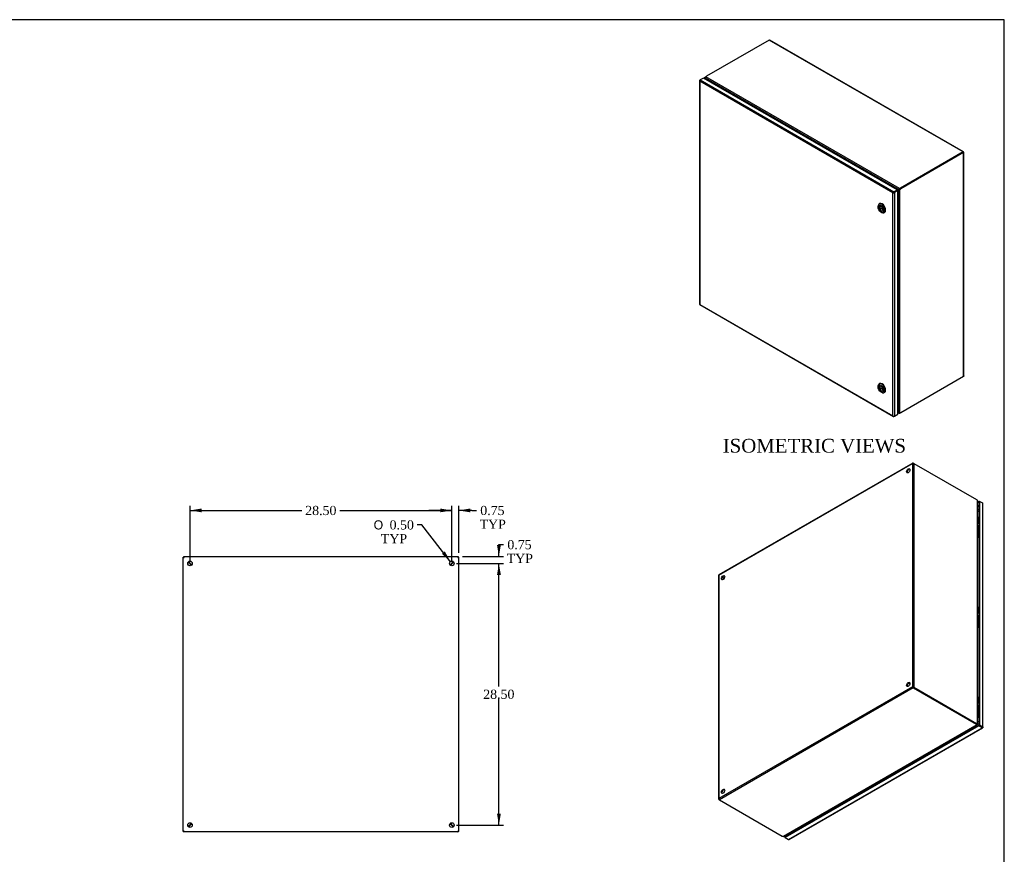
# Model space of a CAD drawing. Header units: inches. Extents: x 1 to 240, y -1 to 159.
# Tile 10 of 10: x 132 to 240, y 68 to 159. Entities that reach past the tile are written whole.
import ezdxf
from ezdxf.enums import TextEntityAlignment as Align

# ---------------------------------------------------------------- set-up
doc = ezdxf.new("R2010")
doc.units = ezdxf.units.IN
doc.header["$MEASUREMENT"] = 0
for name, color, linetype in [('CAP02342', 7, 'Continuous'), ('COM52809', 7, 'Continuous'), ('COM53844', 7, 'Continuous'), ('COM54638', 7, 'Continuous'), ('COM70219', 7, 'Continuous'), ('Default', 7, 'Continuous'), ('HNG14573-1', 7, 'Continuous'), ('HNG14573-2', 7, 'Continuous'), ('LOK10000', 7, 'Continuous'), ('PIN17645', 7, 'Continuous'), ('STD26098', 7, 'Continuous')]:
    doc.layers.add(name, color=color, linetype=linetype)
doc.styles.add('SEACAD_Solid_Edge_ANSI1_Symbols', font='txt')
doc.styles.add('SEACAD_Times_New_Roman', font='times.ttf')
doc.dimstyles.new('HAMMOND_(STH_-_240x160)', dxfattribs={"dimtxt": 1, "dimasz": 1.25, "dimexe": 0.5, "dimexo": 0.5, "dimgap": 0.25, "dimtad": 0, "dimtih": 1, "dimtoh": 1, "dimzin": 0, "dimdsep": 46, "dimtxsty": 'SEACAD_Times_New_Roman', "dimblk1": '_SE_FILLED', "dimblk2": '_SE_FILLED', "dimsah": 1, "dimcen": 0.5, "dimadec": 0, "dimazin": 0, "dimtfac": 0.8, "dimtofl": 0, "dimtmove": 0, "dimatfit": 3, "dimfxl": 1, "dimtolj": 1, "dimtzin": 0, "dimarcsym": 0})

# ---------------------------------------------------------------- blocks, each defined once
blk = doc.blocks.new('SE4')
at = {"layer": 'COM52809', "color": 7, "linetype": 'Continuous'}
for p, q in [((150.24, 100.64), (150.26, 100.64)), ((150.26, 100.62), (150.26, 100.64)), ((180.07, 100.64), (180.08, 100.64)), ((180.08, 100.65), (180.08, 100.64)), ((150.24, 70.81), (150.26, 70.81)), ((150.26, 70.81), (150.26, 70.83)), ((180.08, 70.81), (180.07, 70.81)), ((180.08, 70.8), (180.08, 70.81))]:
    blk.add_line(p, q, dxfattribs=at)
at = {"layer": 'COM54638', "color": 7, "linetype": 'Continuous'}
for p, q in [((150.16, 100.65), (150.23, 100.65)), ((150.16, 70.8), (150.16, 100.65)), ((150.23, 100.73), (180.09, 100.73)), ((150.23, 100.73), (150.23, 100.65)), ((150.98, 99.89), (150.98, 99.9)), ((150.98, 99.89), (150.98, 99.89)), ((150.98, 99.89), (150.98, 99.89)), ((150.98, 99.74), (150.98, 99.89)), ((150.99, 99.9), (150.99, 99.91)), ((150.99, 99.91), (150.99, 99.9)), ((150.99, 99.9), (150.99, 99.9)), ((150.99, 99.9), (151.15, 99.9)), ((179.17, 99.9), (179.33, 99.9)), ((179.33, 99.91), (179.33, 99.9)), ((179.33, 99.9), (179.33, 99.91)), ((179.33, 99.9), (179.33, 99.9)), ((179.34, 99.9), (179.34, 99.89)), ((179.34, 99.89), (179.34, 99.74)), ((179.34, 99.89), (179.34, 99.89)), ((179.34, 99.89), (179.34, 99.89)), ((180.09, 100.73), (180.09, 100.65)), ((180.16, 100.65), (180.09, 100.65)), ((180.16, 70.8), (180.16, 100.65)), ((150.16, 70.8), (150.23, 70.8)), ((150.23, 70.73), (150.23, 70.8)), ((150.98, 71.56), (150.98, 71.72)), ((150.98, 71.56), (150.98, 71.56)), ((150.98, 71.56), (150.98, 71.56)), ((150.98, 71.56), (150.98, 71.56)), ((150.99, 71.55), (150.99, 71.55)), ((150.99, 71.55), (150.99, 71.55)), ((150.99, 71.55), (150.99, 71.55)), ((151.15, 71.55), (150.99, 71.55)), ((179.33, 71.55), (179.17, 71.55)), ((179.33, 71.55), (179.33, 71.55)), ((179.33, 71.55), (179.33, 71.55)), ((179.33, 71.55), (179.33, 71.55)), ((179.34, 71.72), (179.34, 71.56)), ((179.34, 71.56), (179.34, 71.56)), ((179.34, 71.56), (179.34, 71.56)), ((179.34, 71.56), (179.34, 71.56)), ((180.16, 70.8), (180.09, 70.8)), ((180.09, 70.73), (180.09, 70.8)), ((180.09, 70.73), (150.23, 70.73))]:
    blk.add_line(p, q, dxfattribs=at)
for centre in [(150.91, 99.98), (179.41, 99.98), (150.91, 71.48), (179.41, 71.48)]:
    blk.add_circle(centre, 0.25, dxfattribs=at)
for centre, start, end in [((164.24, 113.48), 224.6299, 225.3156), ((137.41, 86.65), 44.6844, 45.3701), ((192.92, 86.65), 134.6299, 135.3156), ((166.08, 113.48), 314.6844, 315.3701), ((164.24, 57.97), 134.6844, 135.3701), ((137.41, 84.8), 314.6299, 315.3156), ((192.92, 84.8), 224.6844, 225.3701), ((166.08, 57.97), 44.6299, 45.3156)]:
    blk.add_arc(centre, 19, start, end, dxfattribs=at)
for points, knots in [([(150.16, 100.65), (150.16, 100.65), (150.16, 100.65), (150.17, 100.64), (150.18, 100.64), (150.2, 100.63), (150.21, 100.63), (150.24, 100.62), (150.25, 100.62), (150.27, 100.62)], [0, 0, 0, 0, 0.25, 0.25, 0.5, 0.5, 0.75, 0.75, 1, 1, 1, 1]), ([(150.27, 100.62), (150.27, 100.63), (150.26, 100.65), (150.26, 100.67), (150.25, 100.68), (150.25, 100.7), (150.24, 100.71), (150.24, 100.72), (150.24, 100.73), (150.23, 100.73)], [0, 0, 0, 0, 0.25, 0.25, 0.5, 0.5, 0.75, 0.75, 1, 1, 1, 1]), ([(150.27, 100.62), (150.26, 100.63), (150.26, 100.64), (150.24, 100.65), (150.24, 100.65), (150.23, 100.65)], [0, 0, 0, 0, 0.5, 0.5, 1, 1, 1, 1]), ([(150.23, 100.65), (150.23, 100.65), (150.24, 100.64), (150.25, 100.63), (150.26, 100.62), (150.27, 100.62)], [0, 0, 0, 0, 0.5, 0.5, 1, 1, 1, 1]), ([(150.87, 99.97), (150.89, 99.96), (150.9, 99.96), (150.92, 99.94), (150.93, 99.94), (150.95, 99.92), (150.96, 99.92), (150.97, 99.91), (150.98, 99.9), (150.98, 99.89)], [0, 0, 0, 0, 0.25, 0.25, 0.5, 0.5, 0.75, 0.75, 1, 1, 1, 1]), ([(150.99, 99.91), (150.99, 99.91), (150.98, 99.91), (150.97, 99.93), (150.96, 99.94), (150.95, 99.95), (150.94, 99.97), (150.93, 99.99), (150.92, 100), (150.92, 100.01)], [0, 0, 0, 0, 0.25, 0.25, 0.5, 0.5, 0.75, 0.75, 1, 1, 1, 1]), ([(179.4, 100.01), (179.4, 100), (179.39, 99.99), (179.38, 99.97), (179.37, 99.95), (179.36, 99.94), (179.35, 99.93), (179.34, 99.91), (179.33, 99.91), (179.33, 99.91)], [0, 0, 0, 0, 0.25, 0.25, 0.5, 0.5, 0.75, 0.75, 1, 1, 1, 1]), ([(179.34, 99.89), (179.34, 99.9), (179.35, 99.91), (179.36, 99.92), (179.37, 99.92), (179.39, 99.94), (179.4, 99.94), (179.42, 99.96), (179.43, 99.96), (179.45, 99.97)], [0, 0, 0, 0, 0.25, 0.25, 0.5, 0.5, 0.75, 0.75, 1, 1, 1, 1]), ([(180.09, 100.73), (180.09, 100.73), (180.08, 100.72), (180.08, 100.71), (180.07, 100.7), (180.07, 100.68), (180.06, 100.67), (180.06, 100.65), (180.06, 100.63), (180.05, 100.62)], [0, 0, 0, 0, 0.25, 0.25, 0.5, 0.5, 0.75, 0.75, 1, 1, 1, 1]), ([(180.05, 100.62), (180.07, 100.62), (180.08, 100.62), (180.11, 100.63), (180.12, 100.63), (180.14, 100.64), (180.15, 100.64), (180.16, 100.65), (180.16, 100.65), (180.16, 100.65)], [0, 0, 0, 0, 0.25, 0.25, 0.5, 0.5, 0.75, 0.75, 1, 1, 1, 1]), ([(180.05, 100.62), (180.06, 100.62), (180.07, 100.63), (180.08, 100.64), (180.09, 100.65), (180.09, 100.65)], [0, 0, 0, 0, 0.5, 0.5, 1, 1, 1, 1]), ([(180.09, 100.65), (180.08, 100.65), (180.08, 100.65), (180.06, 100.64), (180.06, 100.63), (180.05, 100.62)], [0, 0, 0, 0, 0.5, 0.5, 1, 1, 1, 1]), ([(150.27, 70.83), (150.25, 70.83), (150.24, 70.83), (150.21, 70.82), (150.2, 70.82), (150.18, 70.81), (150.17, 70.81), (150.16, 70.8), (150.16, 70.8), (150.16, 70.8)], [0, 0, 0, 0, 0.25, 0.25, 0.5, 0.5, 0.75, 0.75, 1, 1, 1, 1]), ([(150.23, 70.73), (150.24, 70.73), (150.24, 70.73), (150.24, 70.74), (150.25, 70.75), (150.25, 70.77), (150.26, 70.78), (150.26, 70.81), (150.27, 70.82), (150.27, 70.83)], [0, 0, 0, 0, 0.25, 0.25, 0.5, 0.5, 0.75, 0.75, 1, 1, 1, 1]), ([(150.23, 70.8), (150.24, 70.8), (150.24, 70.8), (150.26, 70.82), (150.26, 70.82), (150.27, 70.83)], [0, 0, 0, 0, 0.5, 0.5, 1, 1, 1, 1]), ([(150.27, 70.83), (150.26, 70.83), (150.25, 70.82), (150.24, 70.81), (150.23, 70.8), (150.23, 70.8)], [0, 0, 0, 0, 0.5, 0.5, 1, 1, 1, 1]), ([(150.98, 71.56), (150.98, 71.55), (150.97, 71.55), (150.96, 71.53), (150.95, 71.53), (150.93, 71.51), (150.92, 71.51), (150.9, 71.5), (150.89, 71.49), (150.87, 71.48)], [0, 0, 0, 0, 0.25, 0.25, 0.5, 0.5, 0.75, 0.75, 1, 1, 1, 1]), ([(150.92, 71.44), (150.92, 71.45), (150.93, 71.46), (150.94, 71.49), (150.95, 71.5), (150.96, 71.52), (150.97, 71.53), (150.98, 71.54), (150.99, 71.54), (150.99, 71.55)], [0, 0, 0, 0, 0.25, 0.25, 0.5, 0.5, 0.75, 0.75, 1, 1, 1, 1]), ([(179.33, 71.55), (179.33, 71.54), (179.34, 71.54), (179.35, 71.53), (179.36, 71.52), (179.37, 71.5), (179.38, 71.49), (179.39, 71.46), (179.4, 71.45), (179.4, 71.44)], [0, 0, 0, 0, 0.25, 0.25, 0.5, 0.5, 0.75, 0.75, 1, 1, 1, 1]), ([(179.45, 71.48), (179.43, 71.49), (179.42, 71.5), (179.4, 71.51), (179.39, 71.51), (179.37, 71.53), (179.36, 71.53), (179.35, 71.55), (179.34, 71.55), (179.34, 71.56)], [0, 0, 0, 0, 0.25, 0.25, 0.5, 0.5, 0.75, 0.75, 1, 1, 1, 1]), ([(180.16, 70.8), (180.16, 70.8), (180.16, 70.8), (180.15, 70.81), (180.14, 70.81), (180.12, 70.82), (180.11, 70.82), (180.08, 70.83), (180.07, 70.83), (180.05, 70.83)], [0, 0, 0, 0, 0.25, 0.25, 0.5, 0.5, 0.75, 0.75, 1, 1, 1, 1]), ([(180.09, 70.8), (180.09, 70.8), (180.08, 70.81), (180.07, 70.82), (180.06, 70.83), (180.05, 70.83)], [0, 0, 0, 0, 0.5, 0.5, 1, 1, 1, 1]), ([(180.05, 70.83), (180.06, 70.82), (180.06, 70.81), (180.06, 70.78), (180.07, 70.77), (180.07, 70.75), (180.08, 70.74), (180.08, 70.73), (180.09, 70.73), (180.09, 70.73)], [0, 0, 0, 0, 0.25, 0.25, 0.5, 0.5, 0.75, 0.75, 1, 1, 1, 1]), ([(180.05, 70.83), (180.06, 70.82), (180.06, 70.82), (180.08, 70.8), (180.08, 70.8), (180.09, 70.8)], [0, 0, 0, 0, 0.5, 0.5, 1, 1, 1, 1])]:
    blk.add_open_spline(points, degree=3, knots=knots, dxfattribs=at)
at = {"layer": 'COM70219', "color": 7, "linetype": 'Continuous'}
for centre, start, end in [((151.15, 99.74), 131.5152, 138.4848), ((179.17, 99.74), 41.5152, 48.4848), ((151.15, 71.72), 221.5152, 228.4848), ((179.17, 71.72), 311.5152, 318.4848)]:
    blk.add_arc(centre, 0.5, start, end, dxfattribs=at)
blk = doc.blocks.new('SE6')
at = {"layer": 'COM52809', "color": 7, "linetype": 'Continuous'}
for p, q in [((206.37, 152.57), (206.37, 128.22)), ((206.39, 152.56), (206.37, 152.56)), ((206.4, 152.61), (206.45, 152.64)), ((227.44, 140.35), (206.4, 152.5)), ((206.4, 152.5), (206.4, 128.2)), ((206.4, 152.5), (206.4, 152.5)), ((206.4, 152.5), (206.4, 152.5)), ((206.4, 152.5), (206.4, 152.5)), ((206.4, 152.5), (206.4, 152.5)), ((206.4, 152.5), (206.4, 152.5)), ((206.82, 152.85), (206.45, 152.64)), ((206.45, 152.64), (227.54, 140.47)), ((227.91, 140.68), (206.82, 152.85)), ((227.54, 140.47), (227.91, 140.68)), ((227.54, 140.41), (227.91, 140.62)), ((227.91, 140.62), (227.54, 140.41)), ((227.96, 140.59), (227.59, 140.38)), ((227.91, 140.68), (227.91, 140.62)), ((227.96, 140.59), (227.91, 140.62)), ((227.96, 116.24), (227.96, 140.59)), ((227.51, 140.39), (227.44, 140.35)), ((227.44, 140.35), (227.51, 140.39)), ((227.44, 116.06), (227.44, 140.35)), ((227.44, 140.35), (227.44, 140.35)), ((227.44, 140.35), (227.44, 140.35)), ((227.44, 140.35), (227.44, 140.35)), ((227.44, 140.35), (227.44, 140.35)), ((227.51, 140.39), (227.48, 140.39)), ((227.51, 140.39), (227.5, 140.36)), ((227.54, 140.41), (227.51, 140.39)), ((227.51, 140.39), (227.54, 140.41)), ((227.54, 140.41), (227.54, 140.41)), ((227.54, 140.41), (227.54, 140.41)), ((227.54, 140.41), (227.54, 140.41)), ((227.54, 140.41), (227.54, 140.41)), ((227.59, 140.38), (227.59, 116.03)), ((206.4, 128.2), (227.44, 116.06)), ((206.4, 128.2), (206.4, 128.2)), ((206.4, 128.2), (206.4, 128.2)), ((206.4, 128.2), (206.4, 128.2)), ((206.4, 128.2), (206.4, 128.2)), ((206.4, 128.17), (227.49, 115.99)), ((227.44, 116.06), (227.44, 116.06)), ((227.44, 116.06), (227.44, 116.06)), ((227.44, 116.06), (227.44, 116.06)), ((227.44, 116.06), (227.44, 116.06)), ((227.44, 116.06), (227.44, 116.06)), ((227.49, 116.01), (227.48, 116)), ((227.59, 116.03), (227.54, 116)), ((227.59, 116.03), (227.96, 116.24))]:
    blk.add_line(p, q, dxfattribs=at)
for centre, radius, start, end in [((206.5, 152.58), 0.132, 190.1526, 220.7154), ((206.59, 152.56), 0.201, 177.8102, 199.2147), ((227.62, 140.23), 0.21, 130.3254, 146.5936), ((227.43, 140.56), 0.21, 273.4064, 289.6746), ((227.59, 116.19), 0.201, 220.7853, 242.1898), ((227.57, 116.1), 0.132, 199.2846, 229.8474)]:
    blk.add_arc(centre, radius, start, end, dxfattribs=at)
for centre, major_axis, start_param, end_param in [((206.48, 152.57), (0.108, 0), 2.356194, 3.306936), ((206.45, 152.55), (0.054, 0.0935), 0.785398, 1.73614), ((227.54, 140.38), (0.054, 0.0935), 0.785398, 1.73614), ((227.52, 140.42), (0.108, 0), 4.547046, 5.497787), ((206.48, 128.22), (0.108, 0), 3.141593, 3.306936), ((206.45, 128.26), (0.054, 0.0935), 2.976249, 3.141593), ((227.54, 116.09), (0.054, 0.0935), 2.976249, 3.926991), ((227.52, 116.07), (0.108, 0), 4.547046, 5.497787)]:
    blk.add_ellipse(centre, major_axis=major_axis, ratio=0.57735, start_param=start_param, end_param=end_param, dxfattribs=at)
for points in [[(206.37, 128.21), (206.37, 128.21), (206.38, 128.2), (206.39, 128.2), (206.39, 128.2), (206.4, 128.2)], [(206.39, 128.17), (206.39, 128.18), (206.39, 128.18), (206.4, 128.19), (206.4, 128.2), (206.4, 128.2)]]:
    blk.add_open_spline(points, degree=3, knots=[0, 0, 0, 0, 0.5, 0.5, 1, 1, 1, 1], dxfattribs=at)
at = {"layer": 'COM54638', "color": 7, "linetype": 'Continuous'}
for p, q in [((213.96, 156.99), (207.13, 153.05)), ((235.07, 144.8), (213.96, 156.99)), ((235.11, 144.82), (214.03, 156.99)), ((206.96, 152.89), (206.96, 152.77)), ((206.99, 152.95), (207.02, 152.93)), ((206.99, 152.82), (207.02, 152.84)), ((206.99, 152.82), (206.99, 152.75)), ((228.03, 140.71), (207.02, 152.84)), ((207.03, 152.76), (207.05, 152.77)), ((228.14, 140.82), (207.06, 152.99)), ((235.07, 144.8), (228.25, 140.86)), ((235.07, 144.75), (228.25, 140.8)), ((235.07, 144.75), (228.25, 140.8)), ((235.12, 144.72), (228.3, 140.77)), ((235.07, 144.8), (235.07, 144.75)), ((235.07, 144.75), (235.12, 144.78)), ((235.12, 144.72), (235.07, 144.75)), ((235.07, 144.75), (235.07, 144.75)), ((235.07, 144.75), (235.07, 144.75)), ((235.12, 120.34), (235.12, 144.72)), ((235.15, 120.4), (235.15, 144.75)), ((228, 140.68), (228.05, 140.71)), ((228.07, 140.68), (228.02, 140.65)), ((228.03, 140.71), (228.08, 140.74)), ((228.05, 140.67), (228.1, 140.69)), ((228.05, 116.4), (228.05, 140.67)), ((228.07, 140.73), (228.09, 140.74)), ((228.11, 140.7), (228.1, 140.69)), ((228.14, 140.82), (228.14, 140.76)), ((228.2, 140.7), (228.15, 140.73)), ((228.2, 116.36), (228.2, 140.7)), ((228.25, 140.86), (228.25, 140.8)), ((228.3, 140.77), (228.25, 140.8)), ((227.51, 140.39), (227.51, 140.39)), ((235.12, 120.34), (228.3, 116.4)), ((227.96, 116.43), (228.03, 116.39)), ((227.96, 116.39), (228.07, 116.33)), ((227.99, 116.46), (228.01, 116.47)), ((228.03, 116.39), (228.05, 116.4)), ((228.14, 116.32), (228.14, 116.36))]:
    blk.add_line(p, q, dxfattribs=at)
for centre, radius, start, end in [((207.17, 152.88), 0.16, 134.5913, 193.695), ((228.23, 140.62), 0.22, 114.831, 156.8827), ((228.08, 140.88), 0.218, 262.9604, 305.3259), ((228.16, 116.52), 0.16, 226.3838, 285.33)]:
    blk.add_arc(centre, radius, start, end, dxfattribs=at)
for centre, major_axis, start_param, end_param in [((207.08, 152.71), (0.191, 0.331), 0.930265, 1.128909), ((206.84, 152.66), (0.191, -0.331), 1.535045, 1.743847), ((207.24, 152.89), (-0.191, 0.331), 1.397746, 1.606548), ((216.87, 157.65), (9.5, -16.46), 4.676638, 4.679053), ((197.9, 146.7), (-9.5, 16.46), -1.539622, -1.535045), ((207.4, 152.9), (-0.382, 0), 5.497787, 5.841298), ((237.15, 124.04), (9.5, -16.46), -3.177344, -3.168889), ((218.17, 156.9), (-9.5, 16.46), 3.169722, 3.177344), ((227.81, 141.01), (-0.191, 0.331), 3.105841, 3.314643), ((228.21, 140.32), (0.191, -0.331), 2.968542, 3.177344), ((227.86, 141.04), (-0.191, 0.331), 3.141593, 3.314643), ((228.26, 140.35), (0.191, -0.331), 2.968542, 3.141593), ((227.97, 141.02), (0.382, 0), 5.154276, 5.497787), ((227.97, 140.96), (0.382, 0), 5.154276, 5.497787), ((228.25, 140.49), (0.191, 0.331), 0.785398, 1.128909), ((228.3, 140.46), (0.191, 0.331), 0.785398, 1.128909), ((227.51, 140.48), (-0.054, -0.0935), 0.785398, 0.85726), ((218.17, 111.57), (-9.5, 16.46), 4.676638, 4.682099), ((237.15, 122.53), (9.5, -16.46), -1.53829, -1.535045), ((227.81, 116.34), (0.191, -0.331), 1.397746, 1.606548), ((228.21, 116.57), (-0.191, 0.331), 1.535045, 1.743847), ((227.97, 116.52), (0.382, 0), -1.128909, -0.930265), ((228.3, 116.71), (-0.191, -0.331), 0.441887, 0.785398)]:
    blk.add_ellipse(centre, major_axis=major_axis, ratio=0.57735, start_param=start_param, end_param=end_param, dxfattribs=at)
for points, knots in [([(213.96, 156.99), (213.97, 157), (213.99, 157), (214.01, 157), (214.02, 157), (214.03, 156.99)], [0, 0, 0, 0, 0.25, 0.25, 0.5, 0.5, 0.5, 0.5]), ([(206.99, 152.82), (206.99, 152.83), (206.99, 152.83), (206.98, 152.83), (206.98, 152.84), (206.98, 152.84), (206.97, 152.85), (206.97, 152.85), (206.97, 152.86), (206.96, 152.87), (206.96, 152.87), (206.96, 152.88), (206.96, 152.88), (206.96, 152.89), (206.96, 152.91), (206.97, 152.92), (206.97, 152.93), (206.98, 152.94), (206.98, 152.94), (206.99, 152.95), (206.99, 152.95)], [0, 0, 0, 0, 0.039722, 0.079636, 0.119739, 0.160028, 0.200502, 0.241156, 0.281988, 0.322996, 0.364176, 0.405525, 0.447041, 0.48872, 0.614531, 0.741686, 0.80582, 0.870258, 0.934989, 1, 1, 1, 1]), ([(235.12, 144.78), (235.13, 144.79), (235.13, 144.79), (235.12, 144.81), (235.12, 144.81), (235.11, 144.82), (235.1, 144.82), (235.09, 144.82), (235.08, 144.81), (235.07, 144.8)], [0, 0, 0, 0, 0.25, 0.25, 0.5, 0.5, 0.75, 0.75, 1, 1, 1, 1]), ([(235.07, 144.75), (235.08, 144.75), (235.08, 144.75), (235.08, 144.76), (235.07, 144.75), (235.07, 144.75)], [0, 0, 0, 0, 0.5, 0.5, 1, 1, 1, 1]), ([(235.07, 144.75), (235.08, 144.74), (235.08, 144.75), (235.08, 144.75), (235.08, 144.75), (235.07, 144.75)], [0, 0, 0, 0, 0.5, 0.5, 1, 1, 1, 1]), ([(235.12, 144.72), (235.13, 144.72), (235.14, 144.72), (235.15, 144.73), (235.15, 144.74), (235.15, 144.75), (235.15, 144.76), (235.14, 144.77), (235.13, 144.77), (235.12, 144.78)], [0, 0, 0, 0, 0.25, 0.25, 0.5, 0.5, 0.75, 0.75, 1, 1, 1, 1]), ([(228.08, 140.74), (228.08, 140.74), (228.09, 140.74), (228.1, 140.74), (228.1, 140.75), (228.11, 140.75), (228.12, 140.75), (228.13, 140.76), (228.13, 140.76), (228.14, 140.76)], [0, 0, 0, 0, 0.25, 0.25, 0.5, 0.5, 0.75, 0.75, 1, 1, 1, 1]), ([(228.15, 140.73), (228.15, 140.73), (228.15, 140.72), (228.14, 140.72), (228.13, 140.71), (228.12, 140.71), (228.12, 140.7), (228.11, 140.7), (228.11, 140.7), (228.1, 140.69)], [0, 0, 0, 0, 0.25, 0.25, 0.5, 0.5, 0.75, 0.75, 1, 1, 1, 1]), ([(235.15, 120.4), (235.15, 120.39), (235.15, 120.38), (235.14, 120.36), (235.13, 120.35), (235.12, 120.34)], [0.5, 0.5, 0.5, 0.5, 0.75, 0.75, 1, 1, 1, 1]), ([(228.14, 116.32), (228.14, 116.32), (228.13, 116.32), (228.13, 116.32), (228.12, 116.32), (228.12, 116.32), (228.11, 116.32), (228.11, 116.32), (228.1, 116.32), (228.1, 116.32), (228.09, 116.32), (228.09, 116.32), (228.08, 116.32), (228.08, 116.32), (228.07, 116.33), (228.06, 116.33), (228.05, 116.34), (228.05, 116.35), (228.04, 116.36), (228.03, 116.37), (228.03, 116.38), (228.03, 116.38), (228.03, 116.39)], [0, 0, 0, 0, 0.037191, 0.074292, 0.1113, 0.148214, 0.185032, 0.22175, 0.258368, 0.294882, 0.331291, 0.367592, 0.403784, 0.439864, 0.475831, 0.511682, 0.636051, 0.758907, 0.819804, 0.880292, 0.94036, 1, 1, 1, 1])]:
    blk.add_open_spline(points, degree=3, knots=knots, dxfattribs=at)
at = {"layer": 'LOK10000', "color": 7, "linetype": 'Continuous'}
for p, q in [((225.82, 138.89), (225.82, 138.81)), ((225.97, 139.17), (225.93, 139.14)), ((225.94, 138.79), (226.35, 138.55)), ((225.98, 138.76), (225.94, 138.74)), ((226.36, 138.5), (225.94, 138.74)), ((226.13, 138.26), (226.21, 138.22)), ((226.48, 138.19), (226.52, 138.21)), ((225.82, 119.29), (225.82, 119.21)), ((225.97, 119.57), (225.93, 119.55)), ((225.94, 119.19), (226.35, 118.95)), ((225.98, 119.17), (225.94, 119.14)), ((226.36, 118.9), (225.94, 119.14)), ((226.13, 118.66), (226.21, 118.62)), ((226.48, 118.59), (226.52, 118.62))]:
    blk.add_line(p, q, dxfattribs=at)
for centre, major_axis in [((226.13, 138.62), (-0.225, 0.39)), ((226.13, 138.62), (0.156, -0.271)), ((226.13, 119.03), (-0.225, 0.39)), ((226.13, 119.03), (0.156, -0.271))]:
    blk.add_ellipse(centre, major_axis=major_axis, ratio=0.57735, dxfattribs=at)
for centre, major_axis, start_param, end_param in [((226.21, 138.66), (-0.275, 0.476), 0, 0.785398), ((226.16, 138.64), (0.156, -0.271), 3.209527, 6.215251), ((226.21, 138.66), (-0.275, 0.476), 2.356194, 6.283185), ((226.16, 138.64), (-0.156, 0.271), 0.689209, 0.881587), ((226.25, 138.69), (-0.275, 0.476), 3.141593, 6.283185), ((226.21, 119.07), (-0.275, 0.476), 0, 0.785398), ((226.16, 119.04), (0.156, -0.271), 3.209527, 6.215251), ((226.21, 119.07), (-0.275, 0.476), 2.356194, 6.283185), ((226.16, 119.04), (-0.156, 0.271), 0.689209, 0.881587), ((226.25, 119.09), (-0.275, 0.476), 3.141593, 6.283185)]:
    blk.add_ellipse(centre, major_axis=major_axis, ratio=0.57735, start_param=start_param, end_param=end_param, dxfattribs=at)
blk = doc.blocks.new('SE7')
at = {"layer": 'CAP02342', "color": 7, "linetype": 'Continuous'}
for p, q in [((236.71, 103.31), (236.71, 102.93)), ((236.71, 93.51), (236.71, 93.13)), ((236.71, 83.72), (236.71, 83.33))]:
    blk.add_line(p, q, dxfattribs=at)
for centre in [(236.85, 102.93), (236.85, 93.13), (236.85, 83.33)]:
    blk.add_arc(centre, 0.145, 180.6202, 247.2032, dxfattribs=at)
for centre, end_param in [((236.85, 103.31), 3.141593), ((236.85, 102.93), 3.142169), ((236.85, 93.51), 3.141593), ((236.85, 93.13), 3.142169), ((236.85, 83.72), 3.141593), ((236.85, 83.33), 3.142169)]:
    blk.add_ellipse(centre, major_axis=(0.146, 0), ratio=0.57735, start_param=1.963419, end_param=end_param, dxfattribs=at)
at = {"layer": 'COM52809', "color": 7, "linetype": 'Continuous'}
for p, q in [((236.65, 106.69), (236.8, 106.77)), ((236.65, 106.63), (236.8, 106.71)), ((236.8, 106.29), (236.65, 106.21)), ((236.65, 106.15), (236.8, 106.23)), ((236.8, 106.77), (236.8, 106.71)), ((236.8, 106.77), (236.85, 106.74)), ((236.85, 106.74), (236.8, 106.71)), ((236.8, 106.71), (236.8, 82.36)), ((236.8, 106.71), (236.8, 106.71)), ((236.85, 106.74), (236.85, 82.39)), ((237.21, 106.53), (236.85, 106.74)), ((237.21, 82.18), (237.21, 106.53)), ((237.24, 82.14), (237.24, 106.49)), ((236.8, 82.36), (215.71, 70.19)), ((236.8, 82.3), (215.71, 70.13)), ((216.07, 69.92), (237.16, 82.09)), ((216.13, 69.91), (237.21, 82.09)), ((236.85, 82.39), (236.8, 82.36)), ((236.8, 82.3), (236.8, 82.36)), ((237.16, 82.15), (236.8, 82.36)), ((236.8, 82.36), (237.16, 82.15)), ((237.16, 82.09), (236.8, 82.3)), ((236.85, 82.39), (237.21, 82.18)), ((237.16, 82.15), (237.16, 82.15)), ((237.16, 82.15), (237.16, 82.15)), ((237.16, 82.15), (237.16, 82.15)), ((237.16, 82.15), (237.18, 82.14)), ((237.16, 82.15), (237.16, 82.15)), ((237.16, 82.15), (237.16, 82.15)), ((237.16, 82.15), (237.16, 82.15)), ((237.16, 82.15), (237.2, 82.13)), ((237.2, 82.13), (237.16, 82.15)), ((237.2, 82.13), (237.21, 82.12)), ((237.2, 82.13), (237.22, 82.09)), ((237.2, 82.13), (237.21, 82.12)), ((237.2, 82.13), (237.24, 82.13)), ((237.21, 82.12), (237.2, 82.13)), ((237.21, 82.12), (237.21, 82.12)), ((237.21, 82.12), (237.21, 82.12)), ((215.65, 70.16), (215.65, 70.31)), ((215.65, 70.16), (215.71, 70.19)), ((215.71, 70.13), (215.65, 70.16)), ((215.71, 70.19), (215.71, 70.34)), ((215.71, 70.19), (215.71, 70.19)), ((215.71, 70.13), (215.71, 70.19)), ((215.71, 70.13), (216.07, 69.92)), ((216.07, 70.55), (216.07, 70.4)), ((216.12, 70.43), (216.12, 70.58))]:
    blk.add_line(p, q, dxfattribs=at)
for centre, major_axis, start_param, end_param in [((237.14, 106.49), (-0.108, 0), 3.141593, 3.926991), ((237.16, 82.18), (-0.054, 0.0935), 2.356194, 3.306936), ((237.14, 82.14), (-0.108, 0), 2.976249, 3.926991), ((216.07, 70.01), (-0.054, 0.0935), 2.356194, 3.141593)]:
    blk.add_ellipse(centre, major_axis=major_axis, ratio=0.57735, start_param=start_param, end_param=end_param, dxfattribs=at)
for points in [[(237.24, 82.13), (237.24, 82.13), (237.24, 82.12), (237.23, 82.12), (237.22, 82.12), (237.21, 82.12)], [(237.22, 82.09), (237.22, 82.1), (237.22, 82.1), (237.22, 82.11), (237.22, 82.12), (237.21, 82.12)]]:
    blk.add_open_spline(points, degree=3, knots=[0, 0, 0, 0, 0.5, 0.5, 1, 1, 1, 1], dxfattribs=at)
at = {"layer": 'COM53844', "color": 7, "linetype": 'Continuous'}
for p, q in [((235.56, 83.07), (235.56, 83.07)), ((235.59, 83.05), (235.59, 83.05)), ((235.6, 83.04), (235.6, 83.04)), ((235.72, 82.97), (235.72, 82.97)), ((235.75, 82.96), (235.75, 82.96)), ((235.79, 82.94), (235.79, 82.94)), ((235.85, 82.9), (235.85, 82.9)), ((236, 82.81), (236, 82.81)), ((236.03, 82.8), (236.03, 82.8)), ((236.05, 82.79), (236.05, 82.79))]:
    blk.add_line(p, q, dxfattribs=at)
at = {"layer": 'COM54638', "color": 7, "linetype": 'Continuous'}
for p, q in [((208.49, 98.69), (229.55, 110.85)), ((229.59, 110.91), (208.5, 98.74)), ((229.55, 110.85), (229.55, 86.54)), ((229.65, 110.91), (229.65, 110.89)), ((229.65, 110.91), (229.7, 110.88)), ((229.7, 110.88), (236.53, 106.94)), ((229.7, 110.88), (229.7, 86.51)), ((236.62, 106.87), (236.62, 82.53)), ((236.65, 82.5), (236.65, 106.81)), ((208.46, 98.67), (208.46, 74.32)), ((208.49, 98.69), (208.49, 74.38)), ((208.87, 98.48), (209.07, 98.36)), ((208.87, 98.48), (209.07, 98.36)), ((229.55, 86.54), (208.49, 74.38)), ((229.65, 86.42), (208.54, 74.23)), ((229.6, 86.51), (229.55, 86.54)), ((229.7, 86.51), (229.65, 86.48)), ((229.65, 86.48), (236.48, 82.54)), ((229.65, 86.48), (236.48, 82.54)), ((229.65, 86.42), (229.65, 86.48)), ((229.65, 86.42), (236.48, 82.48)), ((229.7, 86.51), (236.53, 82.56)), ((236.53, 82.56), (236.48, 82.54)), ((236.56, 82.41), (215.48, 70.24)), ((215.54, 70.25), (236.6, 82.4)), ((236.48, 82.48), (236.48, 82.54)), ((236.56, 82.41), (236.56, 82.47)), ((236.57, 82.46), (236.56, 82.47)), ((236.6, 82.44), (236.56, 82.46)), ((236.62, 82.53), (236.57, 82.5)), ((236.62, 82.48), (236.58, 82.5)), ((208.49, 74.26), (208.51, 74.27)), ((208.49, 74.26), (208.54, 74.23)), ((208.54, 74.23), (215.37, 70.29))]:
    blk.add_line(p, q, dxfattribs=at)
for centre, radius, start, end in [((229.66, 110.71), 0.175, 74.556, 127.165), ((229.6, 86.37), 0.175, 52.835, 105.444), ((229.72, 86.58), 0.175, 194.556, 247.165), ((229.59, 86.42), 0.0836, 39.5006, 80.653), ((229.67, 86.56), 0.0836, 219.347, 260.4994), ((208.67, 74.35), 0.175, 172.835, 225.444)]:
    blk.add_arc(centre, radius, start, end, dxfattribs=at)
for centre in [(229.1, 110.07), (208.95, 98.43), (229.1, 86.8), (208.95, 75.16)]:
    blk.add_ellipse(centre, major_axis=(0.125, 0.217), ratio=0.57735, dxfattribs=at)
for centre, major_axis, start_param, end_param in [((229.15, 110.04), (-0.125, -0.217), 3.346674, 6.078104), ((236.53, 106.63), (-0.191, 0.331), 5.154276, 5.497787), ((209, 98.4), (-0.125, -0.217), 3.346674, 6.078104), ((229.15, 86.77), (-0.125, -0.217), 3.346674, 6.078104), ((236.53, 82.88), (0.191, -0.331), 5.497787, 5.841298), ((236.21, 82.38), (0.382, 0), 0.441887, 0.785398), ((236.48, 82.85), (0.191, -0.331), 5.497787, 5.841298), ((236.21, 82.32), (0.382, 0), 0.441887, 0.785398), ((236.38, 82.13), (-0.191, -0.331), 2.968542, 3.141593), ((236.78, 82.83), (0.191, 0.331), 3.141593, 3.314643), ((209, 75.13), (-0.125, -0.217), 3.346674, 6.078104), ((215.64, 70.44), (-0.382, 0), 0.785398, 1.128909)]:
    blk.add_ellipse(centre, major_axis=major_axis, ratio=0.57735, start_param=start_param, end_param=end_param, dxfattribs=at)
for points, knots in [([(229.65, 110.91), (229.64, 110.92), (229.63, 110.92), (229.61, 110.92), (229.6, 110.92), (229.58, 110.91), (229.57, 110.9), (229.56, 110.88), (229.55, 110.87), (229.55, 110.85)], [0, 0, 0, 0, 0.25, 0.25, 0.5, 0.5, 0.75, 0.75, 1, 1, 1, 1]), ([(236.65, 106.81), (236.65, 106.82), (236.65, 106.83), (236.65, 106.84), (236.64, 106.85), (236.64, 106.86), (236.63, 106.86), (236.63, 106.87), (236.62, 106.87)], [0.5054989, 0.5054989, 0.5054989, 0.5054989, 0.6145307, 0.7416859, 0.80582, 0.8702582, 0.9349888, 1, 1, 1, 1]), ([(208.46, 98.67), (208.46, 98.67), (208.46, 98.68), (208.47, 98.69), (208.48, 98.69), (208.49, 98.69)], [0.5, 0.5, 0.5, 0.5, 0.75, 0.75, 1, 1, 1, 1]), ([(208.49, 98.69), (208.49, 98.71), (208.49, 98.71), (208.49, 98.73), (208.5, 98.73), (208.5, 98.74)], [0, 0, 0, 0, 0.25, 0.25, 0.5, 0.5, 0.5, 0.5]), ([(236.55, 82.47), (236.55, 82.47), (236.55, 82.47), (236.56, 82.46), (236.56, 82.46), (236.56, 82.46), (236.56, 82.46), (236.56, 82.47), (236.56, 82.47), (236.56, 82.47)], [0, 0, 0, 0, 0.25, 0.25, 0.5, 0.5, 0.75, 0.75, 1, 1, 1, 1]), ([(236.6, 82.44), (236.6, 82.44), (236.6, 82.44), (236.6, 82.43), (236.6, 82.43), (236.6, 82.42), (236.6, 82.42), (236.6, 82.42), (236.6, 82.41), (236.6, 82.41), (236.6, 82.41), (236.6, 82.41), (236.6, 82.4), (236.6, 82.4), (236.59, 82.4), (236.58, 82.4), (236.57, 82.4), (236.57, 82.41), (236.56, 82.41), (236.56, 82.41), (236.56, 82.41)], [0, 0, 0, 0, 0.039722, 0.079636, 0.119739, 0.160028, 0.200502, 0.241156, 0.281988, 0.322996, 0.364176, 0.405525, 0.447041, 0.48872, 0.614531, 0.741686, 0.80582, 0.870258, 0.934989, 1, 1, 1, 1]), ([(236.57, 82.5), (236.58, 82.5), (236.58, 82.5), (236.58, 82.5), (236.58, 82.5), (236.58, 82.5), (236.58, 82.5), (236.58, 82.51), (236.57, 82.51), (236.57, 82.51)], [0, 0, 0, 0, 0.25, 0.25, 0.5, 0.5, 0.75, 0.75, 1, 1, 1, 1]), ([(236.62, 82.53), (236.62, 82.53), (236.63, 82.53), (236.63, 82.53), (236.64, 82.52), (236.64, 82.52), (236.64, 82.52), (236.64, 82.52), (236.65, 82.52), (236.65, 82.51), (236.65, 82.51), (236.65, 82.51), (236.65, 82.51), (236.65, 82.51), (236.65, 82.5), (236.65, 82.5), (236.65, 82.49), (236.65, 82.49), (236.64, 82.49), (236.64, 82.48), (236.63, 82.48), (236.62, 82.48), (236.62, 82.48)], [0, 0, 0, 0, 0.037191, 0.074292, 0.1113, 0.148214, 0.185032, 0.22175, 0.258368, 0.294882, 0.331291, 0.367592, 0.403784, 0.439864, 0.475831, 0.511682, 0.636051, 0.758907, 0.819804, 0.880292, 0.94036, 1, 1, 1, 1]), ([(208.49, 74.38), (208.48, 74.37), (208.47, 74.36), (208.46, 74.34), (208.46, 74.33), (208.46, 74.31), (208.46, 74.3), (208.47, 74.28), (208.48, 74.27), (208.49, 74.26)], [0, 0, 0, 0, 0.25, 0.25, 0.5, 0.5, 0.75, 0.75, 1, 1, 1, 1]), ([(215.48, 70.24), (215.48, 70.24), (215.48, 70.24), (215.49, 70.24), (215.49, 70.24), (215.5, 70.24), (215.5, 70.24), (215.51, 70.24), (215.51, 70.24), (215.52, 70.24), (215.52, 70.24), (215.53, 70.24), (215.53, 70.24), (215.54, 70.24), (215.54, 70.25), (215.54, 70.25), (215.54, 70.25)], [0, 0, 0, 0, 0.0371909, 0.0742918, 0.1113003, 0.1482144, 0.1850317, 0.2217502, 0.2583676, 0.2948818, 0.3312906, 0.367592, 0.4037839, 0.4398642, 0.4758309, 0.4948964, 0.4948964, 0.4948964, 0.4948964])]:
    blk.add_open_spline(points, degree=3, knots=knots, dxfattribs=at)
at = {"layer": 'COM70219', "color": 7, "linetype": 'Continuous'}
blk.add_arc((216.66, 70.94), 0.358, 217.0297, 240.0558, dxfattribs=at)
for centre, major_axis, start_param, end_param in [((236.72, 105.48), (0.25, 0), 1.254418, 1.826038), ((236.54, 105.38), (-0.25, -0.433), 3.123188, 3.143614), ((236.72, 82.6), (0.25, 0), 1.254418, 1.826038), ((236.54, 82.3), (0.125, -0.217), 4.457147, 4.994725), ((216.73, 70.86), (0.125, -0.217), 4.457147, 4.994725)]:
    blk.add_ellipse(centre, major_axis=major_axis, ratio=0.57735, start_param=start_param, end_param=end_param, dxfattribs=at)
blk.add_open_spline([(236.79, 105.81), (236.78, 105.82), (236.75, 105.84), (236.7, 105.85), (236.66, 105.86), (236.65, 105.86)], degree=3, knots=[0, 0, 0, 0, 0.084172, 0.3080588, 0.363767, 0.363767, 0.363767, 0.363767], dxfattribs=at)
blk.add_open_spline([(236.45, 82.56), (236.45, 82.56), (236.45, 82.55), (236.45, 82.55)], degree=3, dxfattribs=at)
at = {"layer": 'HNG14573-1', "color": 7, "linetype": 'Continuous'}
for p, q in [((236.65, 104.56), (236.67, 104.56)), ((236.67, 104.85), (236.67, 104.52)), ((236.65, 103.51), (236.67, 103.51)), ((236.67, 103.43), (236.65, 103.43)), ((236.67, 103.81), (236.67, 103.44)), ((236.65, 94.76), (236.67, 94.76)), ((236.67, 95.05), (236.67, 94.72)), ((236.65, 93.71), (236.67, 93.71)), ((236.67, 93.63), (236.65, 93.63)), ((236.67, 94.01), (236.67, 93.64)), ((236.65, 84.96), (236.67, 84.96)), ((236.67, 85.25), (236.67, 84.92)), ((236.65, 83.91), (236.67, 83.92)), ((236.67, 83.83), (236.65, 83.83)), ((236.67, 84.21), (236.67, 83.84))]:
    blk.add_line(p, q, dxfattribs=at)
for centre, major_axis, start_param, end_param in [((236.85, 104.85), (0.178, 0), 1.890019, 3.141593), ((236.85, 104.48), (0.178, 0), 1.890019, 2.25247), ((236.85, 103.44), (0.178, 0), 1.890019, 3.964559), ((236.85, 103.81), (0.178, 0), 1.890019, 3.141593), ((236.85, 103.44), (0.121, 0), 2.050667, 3.507263), ((236.85, 95.05), (0.178, 0), 1.890019, 3.141593), ((236.85, 94.68), (0.178, 0), 1.890019, 2.252479), ((236.85, 93.64), (0.178, 0), 1.890019, 3.964559), ((236.85, 94.01), (0.178, 0), 1.890019, 3.141593), ((236.85, 93.64), (0.121, 0), 2.050667, 3.507263), ((236.85, 85.25), (0.178, 0), 1.890019, 3.141593), ((236.85, 84.88), (0.178, 0), 1.890019, 2.252471), ((236.85, 83.84), (0.178, 0), 1.890019, 3.964559), ((236.85, 84.21), (0.178, 0), 1.890019, 3.141593), ((236.85, 83.84), (0.121, 0), 2.050667, 3.507263)]:
    blk.add_ellipse(centre, major_axis=major_axis, ratio=0.57735, start_param=start_param, end_param=end_param, dxfattribs=at)
at = {"layer": 'HNG14573-2', "color": 7, "linetype": 'Continuous'}
for centre, major_axis, start_param, end_param in [((236.85, 104.46), (-0.199, 0), 4.996924, 6.133104), ((236.85, 104.34), (-0.227, 0), 4.960471, 5.757325), ((236.85, 104.33), (-0.227, 0), 4.960471, 5.757325), ((236.85, 104.29), (-0.199, 0), 4.996924, 6.133104), ((236.85, 103.96), (-0.227, 0), 4.960471, 5.757325), ((236.85, 103.94), (-0.227, 0), 4.960471, 5.757325), ((236.85, 103.91), (-0.199, 0), 4.996924, 6.133104), ((236.85, 103.82), (-0.199, 0), 4.996924, 6.133104), ((236.85, 103.82), (-0.199, 0), 0.150081, 0.463547), ((236.85, 94.67), (-0.199, 0), 4.996924, 6.133104), ((236.85, 94.55), (-0.228, 0), 4.960471, 5.757325), ((236.85, 94.53), (-0.227, 0), 4.960471, 5.757325), ((236.85, 94.5), (-0.199, 0), 4.996924, 6.133104), ((236.85, 94.16), (-0.228, 0), 4.960471, 5.757325), ((236.85, 94.14), (-0.228, 0), 4.960471, 5.757325), ((236.85, 94.11), (-0.199, 0), 4.996924, 6.133104), ((236.85, 94.02), (-0.199, 0), 4.996924, 6.133104), ((236.85, 94.02), (-0.199, 0), 0.150081, 0.463547), ((236.85, 84.87), (-0.199, 0), 4.996924, 6.133104), ((236.85, 84.75), (-0.228, 0), 4.960471, 5.757325), ((236.85, 84.73), (-0.228, 0), 4.960471, 5.757325), ((236.85, 84.7), (-0.199, 0), 4.996924, 6.133104), ((236.85, 84.36), (-0.228, 0), 4.960471, 5.757325), ((236.85, 84.34), (-0.227, 0), 4.960471, 5.757325), ((236.85, 84.31), (-0.199, 0), 4.996924, 6.133104), ((236.85, 84.23), (-0.199, 0), 4.996924, 6.133104), ((236.85, 84.23), (-0.199, 0), 0.150081, 0.463547)]:
    blk.add_ellipse(centre, major_axis=major_axis, ratio=0.57735, start_param=start_param, end_param=end_param, dxfattribs=at)
for points in [[(236.79, 104.49), (236.78, 104.49), (236.74, 104.48), (236.69, 104.46), (236.66, 104.43), (236.65, 104.42)], [(236.79, 104.1), (236.78, 104.1), (236.74, 104.09), (236.69, 104.07), (236.66, 104.05), (236.65, 104.03)], [(236.79, 94.69), (236.78, 94.69), (236.74, 94.68), (236.69, 94.66), (236.66, 94.63), (236.65, 94.62)], [(236.79, 94.31), (236.78, 94.3), (236.74, 94.29), (236.69, 94.27), (236.66, 94.25), (236.65, 94.24)], [(236.79, 84.89), (236.78, 84.89), (236.74, 84.88), (236.69, 84.86), (236.66, 84.84), (236.65, 84.82)], [(236.79, 84.51), (236.78, 84.51), (236.74, 84.5), (236.69, 84.48), (236.66, 84.45), (236.65, 84.44)]]:
    blk.add_open_spline(points, degree=3, knots=[0.1244168, 0.1244168, 0.1244168, 0.1244168, 0.24064, 0.4716891, 0.6740975, 0.6740975, 0.6740975, 0.6740975], dxfattribs=at)
at = {"layer": 'PIN17645', "color": 7, "linetype": 'Continuous'}
for p, q in [((236.74, 103.46), (236.74, 103.37)), ((236.74, 93.66), (236.74, 93.57)), ((236.74, 83.86), (236.74, 83.77))]:
    blk.add_line(p, q, dxfattribs=at)
for centre in [(236.85, 104.85), (236.85, 95.05), (236.85, 85.25)]:
    blk.add_ellipse(centre, major_axis=(0.188, 0), ratio=0.57735, start_param=1.872487, end_param=3.46922, dxfattribs=at)
for points in [[(236.8, 105), (236.79, 105), (236.77, 105), (236.73, 104.98), (236.69, 104.94), (236.67, 104.89), (236.67, 104.86), (236.66, 104.85)], [(236.8, 95.2), (236.79, 95.2), (236.77, 95.2), (236.73, 95.18), (236.69, 95.14), (236.67, 95.1), (236.67, 95.07), (236.66, 95.05)], [(236.8, 85.41), (236.79, 85.4), (236.77, 85.4), (236.73, 85.38), (236.69, 85.34), (236.67, 85.3), (236.67, 85.27), (236.66, 85.25)]]:
    blk.add_open_spline(points, degree=3, knots=[0.6011906, 0.6011906, 0.6011906, 0.6011906, 0.6100397, 0.7240451, 0.8266156, 0.9252905, 1, 1, 1, 1], dxfattribs=at)
at = {"layer": 'STD26098', "color": 7, "linetype": 'Continuous'}
for p, q in [((229.27, 86.85), (229.11, 86.95)), ((228.98, 86.71), (229.14, 86.62))]:
    blk.add_line(p, q, dxfattribs=at)
for centre, radius, start, end in [((229.47, 86.61), 0.378, 121.7467, 132.4904), ((229.47, 86.56), 0.404, 166.7438, 177.2207)]:
    blk.add_arc(centre, radius, start, end, dxfattribs=at)
for start_param, end_param in [(3.943777, 4.214154), (5.210624, 5.497787)]:
    blk.add_ellipse((229.28, 86.69), major_axis=(-0.141, -0.245), ratio=0.57735, start_param=start_param, end_param=end_param, dxfattribs=at)
blk = doc.blocks.new('DMBLK221')
at = {"layer": 'Default', "linetype": 'Continuous'}
for points in [[(152.16, 105.96), (150.91, 105.75), (152.16, 105.55)], [(178.16, 105.96), (178.16, 105.55), (179.41, 105.75)]]:
    blk.add_hatch(color=7, dxfattribs=at).paths.add_polyline_path(points)
at = {"layer": 'Default', "color": 7, "linetype": 'Continuous'}
for p, q in [((150.91, 100.23), (150.91, 106.25)), ((179.41, 100.23), (179.41, 106.25)), ((150.91, 105.75), (163.1, 105.75)), ((167.22, 105.75), (179.41, 105.75))]:
    blk.add_line(p, q, dxfattribs=at)
at = {"layer": 'Default', "color": 7, "linetype": 'Continuous', "style": 'SEACAD_Times_New_Roman'}
blk.add_text('28.50', height=1, dxfattribs=at).set_placement((163.45, 106.25), align=Align.TOP_LEFT)
blk = doc.blocks.new('_SE_FILLED')
at = {"color": 0}
blk.add_line((0, 0), (-1, 0), dxfattribs=at)
blk.add_solid([(0, 0), (-1, -0.1665), (-1, 0.1665), (0, 0)], dxfattribs=at)
blk = doc.blocks.new('DMBLK228')
at = {"layer": 'Default', "linetype": 'Continuous'}
for points in [[(184.75, 98.73), (184.54, 99.98), (184.33, 98.73)], [(184.75, 72.73), (184.33, 72.73), (184.54, 71.48)]]:
    blk.add_hatch(color=7, dxfattribs=at).paths.add_polyline_path(points)
at = {"layer": 'Default', "color": 7, "linetype": 'Continuous'}
for p, q in [((179.91, 99.98), (185.04, 99.98)), ((184.54, 86.58), (184.54, 99.98)), ((184.54, 71.48), (184.54, 85.23)), ((179.91, 71.48), (185.04, 71.48))]:
    blk.add_line(p, q, dxfattribs=at)
at = {"layer": 'Default', "color": 7, "linetype": 'Continuous', "style": 'SEACAD_Times_New_Roman'}
blk.add_text('28.50', height=1, dxfattribs=at).set_placement((182.83, 86.23), align=Align.TOP_LEFT)
blk = doc.blocks.new('DMBLK229')
at = {"layer": 'Default', "linetype": 'Continuous'}
for points in [[(184.75, 101.98), (184.33, 101.98), (184.54, 100.73)], [(184.75, 98.73), (184.54, 99.98), (184.33, 98.73)]]:
    blk.add_hatch(color=7, dxfattribs=at).paths.add_polyline_path(points)
at = {"layer": 'Default', "color": 7, "linetype": 'Continuous'}
for p, q in [((184.54, 102.03), (185.04, 102.03)), ((184.54, 100.73), (184.54, 102.03)), ((179.91, 99.98), (185.04, 99.98)), ((180.59, 100.73), (185.04, 100.73)), ((184.54, 97.48), (184.54, 99.98))]:
    blk.add_line(p, q, dxfattribs=at)
at = {"layer": 'Default', "color": 7, "linetype": 'Continuous', "style": 'SEACAD_Times_New_Roman'}
for s, p in [('0.75', (185.46, 102.53)), ('TYP', (185.39, 101.03))]:
    blk.add_text(s, height=1, dxfattribs=at).set_placement(p, align=Align.TOP_LEFT)
blk = doc.blocks.new('DMBLK230')
at = {"layer": 'Default', "linetype": 'Continuous'}
for points in [[(178.16, 105.96), (178.16, 105.55), (179.41, 105.75)], [(181.41, 105.96), (180.16, 105.75), (181.41, 105.55)]]:
    blk.add_hatch(color=7, dxfattribs=at).paths.add_polyline_path(points)
at = {"layer": 'Default', "color": 7, "linetype": 'Continuous'}
for p, q in [((179.41, 100.48), (179.41, 106.25)), ((180.16, 101.15), (180.16, 106.25)), ((179.41, 105.75), (176.91, 105.75)), ((181.59, 105.75), (180.16, 105.75)), ((181.59, 105.75), (182.09, 105.75))]:
    blk.add_line(p, q, dxfattribs=at)
at = {"layer": 'Default', "color": 7, "linetype": 'Continuous', "style": 'SEACAD_Times_New_Roman'}
for s, p in [('0.75', (182.51, 106.25)), ('TYP', (182.44, 104.75))]:
    blk.add_text(s, height=1, dxfattribs=at).set_placement(p, align=Align.TOP_LEFT)
blk = doc.blocks.new('DMBLK231')
at = {"layer": 'Default', "linetype": 'Continuous'}
blk.add_hatch(color=7, dxfattribs=at).paths.add_polyline_path([(178.33, 101.03), (179.26, 100.17), (178.65, 101.29)])
at = {"layer": 'Default', "color": 7, "linetype": 'Continuous'}
for p, q in [((176.14, 104.18), (175.64, 104.18)), ((179.26, 100.17), (176.14, 104.18))]:
    blk.add_line(p, q, dxfattribs=at)
for s, style, p in [('O', 'SEACAD_Solid_Edge_ANSI1_Symbols', (170.9, 104.68)), ('0.50', 'SEACAD_Times_New_Roman', (172.64, 104.68)), ('TYP', 'SEACAD_Times_New_Roman', (171.69, 103.18))]:
    blk.add_text(s, height=1, dxfattribs=dict(at, style=style)).set_placement(p, align=Align.TOP_LEFT)
blk = doc.blocks.new('BORDER')
at = {"layer": 'Default', "color": 7, "linetype": 'Continuous'}
for p, q in [((0, 27.86), (-41.86, 27.86)), ((0, 0), (0, 27.86))]:
    blk.add_line(p, q, dxfattribs=at)

msp = doc.modelspace()

# ---------------------------------------------------------------- block references
at = {"layer": 'Default', "color": 7, "xscale": 5.7, "yscale": 5.7, "zscale": 5.7}
msp.add_blockref('BORDER', (239.562, 0.401), dxfattribs=at)
at = {"layer": 'Default'}
for name in ['SE6', 'SE7', 'SE4']:
    msp.add_blockref(name, (0, 0), dxfattribs=at)

# ---------------------------------------------------------------- texts
at = {"layer": 'Default', "color": 7, "linetype": 'Continuous', "style": 'SEACAD_Times_New_Roman'}
msp.add_text('ISOMETRIC VIEWS', height=1.5, dxfattribs=at).set_placement((208.908, 113.55), align=Align.TOP_LEFT)

# ---------------------------------------------------------------- dimensions: what is measured, and where the dimension line sits
at = {"layer": 'Default', "color": 7, "linetype": 'Continuous'}
for base, p1, p2, angle, picture, middle in [((150.911, 105.754), (150.911, 99.726), (179.411, 99.726), 0, 'DMBLK221', (165.161, 105.754)), ((184.541, 71.476), (179.411, 71.476), (179.411, 99.976), 90, 'DMBLK228', (184.541, 85.726))]:
    dim = msp.add_linear_dim(base=base, p1=p1, p2=p2, angle=angle, text='\\A1;<>', dimstyle='HAMMOND_(STH_-_240x160)', dxfattribs=at)
    dim.commit()
    dim.dimension.update_dxf_attribs({"geometry": picture, "text_midpoint": middle, "dimtype": 161})
dim = msp.add_linear_dim(base=(179.411, 105.754), p1=(180.161, 100.654), p2=(179.411, 99.976), text='\\A1;<>\\PTYP', dimstyle='HAMMOND_(STH_-_240x160)', override={"dimtmove": 1}, dxfattribs=at)
dim.commit()
dim.dimension.update_dxf_attribs({"geometry": 'DMBLK230', "text_midpoint": (182.091, 105.754), "dimtype": 160})
dim = msp.add_diameter_dim_2p(p1=(179.564, 99.779), p2=(179.257, 100.173), text='\\A1;<>\\PTYP', dimstyle='HAMMOND_(STH_-_240x160)', dxfattribs=at)
dim.commit()
dim.dimension.update_dxf_attribs({"geometry": 'DMBLK231', "text_midpoint": (175.64, 104.184), "dimtype": 163})
dim = msp.add_linear_dim(base=(184.541, 100.726), p1=(179.411, 99.976), p2=(180.089, 100.726), angle=90, text='\\A1;<>\\PTYP', dimstyle='HAMMOND_(STH_-_240x160)', override={"dimtmove": 1}, dxfattribs=at)
dim.commit()
dim.dimension.update_dxf_attribs({"geometry": 'DMBLK229', "text_midpoint": (185.041, 102.032), "dimtype": 160})

doc.saveas('drawing.dxf')
